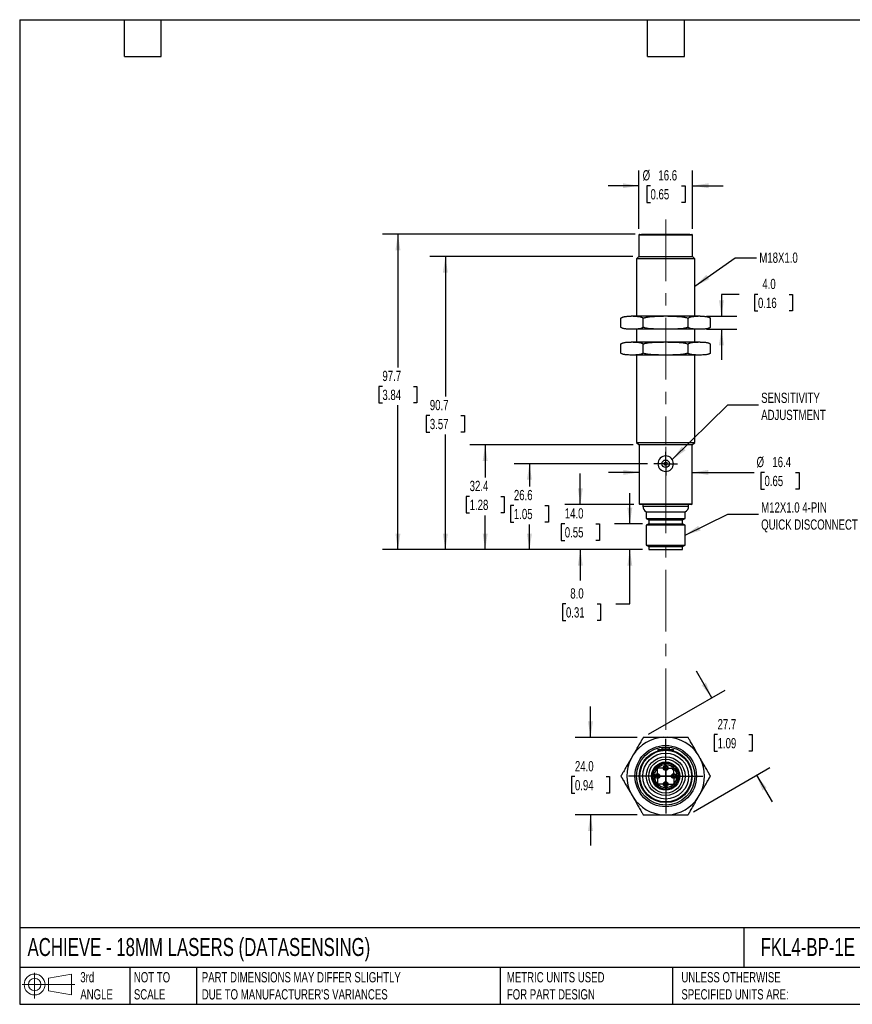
# Model space of a CAD drawing. Header units: millimetres. Extents: x 10 to 410, y 10 to 314.
# Tile 1 of 2: x 10 to 267, y 10 to 314. Entities that reach past the tile are written whole.
import ezdxf

# ---------------------------------------------------------------- set-up
doc = ezdxf.new("R2010")
doc.units = ezdxf.units.MM
doc.header["$LTSCALE"] = 1.5
doc.linetypes.add('CENTERX2', pattern=[20.32, 12.7, -2.54, 2.54, -2.54])
doc.layers.add('CENTER', color=40, linetype='CENTERX2')
doc.layers.add('DIMENSIONS', color=140, linetype='Continuous', lineweight=25)
doc.layers.add('TEXT', color=140, linetype='Continuous', lineweight=25)
doc.styles.add('SLDTEXTSTYLE0', font='TXT', dxfattribs={"width": 0.7})
doc.dimstyles.new('SLDDIMSTYLE0', dxfattribs={"dimtxt": 3.237012, "dimasz": 4.953, "dimexe": 0, "dimexo": 0.0625, "dimgap": 0.809253, "dimtad": 0, "dimtih": 1, "dimtoh": 1, "dimdec": 1, "dimrnd": 1e-09, "dimzin": 4, "dimdsep": 46, "dimtxsty": 'SLDTEXTSTYLE0', "dimsah": 1, "dimcen": 0.09, "dimadec": 0, "dimazin": 1, "dimtfac": 1, "dimtdec": 1, "dimtmove": 0, "dimatfit": 0, "dimfxl": 0, "dimfrac": 2, "dimtolj": 1, "dimtzin": 12, "dimarcsym": 0})
doc.dimstyles.new('SLDDIMSTYLE1', dxfattribs={"dimtxt": 3.237012, "dimasz": 4.953, "dimexe": 0, "dimexo": 0.0625, "dimgap": 0.809253, "dimtad": 0, "dimtih": 1, "dimtoh": 1, "dimdec": 1, "dimrnd": 1e-09, "dimzin": 12, "dimdsep": 46, "dimtxsty": 'SLDTEXTSTYLE0', "dimsah": 1, "dimcen": 0.09, "dimadec": 0, "dimazin": 3, "dimtfac": 1, "dimtdec": 1, "dimtofl": 0, "dimtmove": 0, "dimatfit": 3, "dimfxl": 0, "dimfrac": 2, "dimtolj": 1, "dimtzin": 12, "dimarcsym": 0})
doc.dimstyles.new('SLDDIMSTYLE2', dxfattribs={"dimtxt": 3.237012, "dimasz": 4.953, "dimexe": 0, "dimexo": 0.0625, "dimgap": 0.809253, "dimtad": 0, "dimtih": 1, "dimtoh": 1, "dimdec": 1, "dimrnd": 1e-09, "dimzin": 12, "dimdsep": 46, "dimtxsty": 'SLDTEXTSTYLE0', "dimsah": 1, "dimcen": 0.09, "dimadec": 0, "dimazin": 3, "dimtfac": 1, "dimtdec": 1, "dimtmove": 0, "dimatfit": 0, "dimfxl": 0, "dimfrac": 2, "dimtolj": 1, "dimtzin": 12, "dimarcsym": 0})
doc.dimstyles.new('SLDDIMSTYLE3', dxfattribs={"dimtxt": 0.18, "dimasz": 4.953, "dimexe": 0, "dimexo": 0.0625, "dimgap": 0, "dimtad": 0, "dimtih": 1, "dimtoh": 1, "dimdec": 0, "dimrnd": 1e-09, "dimzin": 0, "dimdsep": 46, "dimtxsty": 'Standard', "dimsah": 1, "dimcen": 0.09, "dimadec": 0, "dimazin": 0, "dimtfac": 4.953, "dimtdec": 0, "dimtofl": 0, "dimtmove": 0, "dimatfit": 3, "dimfxl": 0, "dimfrac": 2, "dimtolj": 1, "dimtzin": 0, "dimarcsym": 0})

# ---------------------------------------------------------------- blocks, each defined once
blk = doc.blocks.new('Block11')
at = {"color": 7, "linetype": 'Continuous', "lineweight": 18}
for p, q in [((3.88, 7.97), (3.88, 0)), ((8.22, 6.25), (15.26, 7.55)), ((8.22, 2.39), (8.22, 6.25)), ((15.26, 7.55), (15.26, 1.1)), ((0, 4.32), (16.31, 4.32)), ((8.22, 2.39), (15.26, 1.1))]:
    blk.add_line(p, q, dxfattribs=at)
for radius in [3.23, 1.93]:
    blk.add_circle((3.88, 4.32), radius, dxfattribs=at)
blk = doc.blocks.new('Block12')
at = {"color": 7, "linetype": 'Continuous'}
blk.add_blockref('Block11', (0, 0), dxfattribs=at)
blk = doc.blocks.new('_D')
at = {"layer": 'DIMENSIONS'}
for p, q in [((198.34, 158.27), (198.34, 167.8)), ((202.28, 158.27), (193.58, 158.27)), ((202.28, 150.27), (193.58, 150.27)), ((198.34, 133.49), (198.34, 150.27)), ((178.57, 133.49), (177.49, 133.49)), ((177.49, 133.49), (177.49, 128.34)), ((188.19, 133.49), (189.28, 133.49)), ((189.28, 133.49), (189.28, 128.34)), ((194.03, 133.49), (198.34, 133.49)), ((177.49, 128.34), (178.57, 128.34)), ((189.28, 128.34), (188.19, 128.34))]:
    blk.add_line(p, q, dxfattribs=at)
for points in [[(198.34, 158.27), (199.1, 163.22), (197.58, 163.22)], [(198.34, 150.27), (197.58, 145.32), (199.1, 145.32)]]:
    blk.add_solid(points, dxfattribs=at)
at = {"layer": 'DIMENSIONS', "char_height": 3.175, "attachment_point": 1, "style": 'SLDTEXTSTYLE0'}
for s, insert in [('8.0', (179.92, 138.31)), ('0.31', (178.57, 132.44))]:
    blk.add_mtext(s, dxfattribs=dict(at, insert=insert))
blk = doc.blocks.new('_D_1')
at = {"layer": 'DIMENSIONS'}
for p, q in [((183.02, 164.27), (183.02, 173.8)), ((199.53, 164.27), (178.25, 164.27)), ((178.21, 158.27), (177.12, 158.27)), ((177.12, 158.27), (177.12, 153.12)), ((187.82, 158.27), (188.91, 158.27)), ((188.91, 158.27), (188.91, 153.12)), ((177.12, 153.12), (178.21, 153.12)), ((188.91, 153.12), (187.82, 153.12)), ((202.28, 150.27), (178.25, 150.27)), ((183.02, 150.27), (183.02, 140.75))]:
    blk.add_line(p, q, dxfattribs=at)
for points in [[(183.02, 164.27), (183.78, 169.22), (182.25, 169.22)], [(183.02, 150.27), (182.25, 145.32), (183.78, 145.32)]]:
    blk.add_solid(points, dxfattribs=at)
at = {"layer": 'DIMENSIONS', "char_height": 3.175, "attachment_point": 1, "style": 'SLDTEXTSTYLE0'}
for s, insert in [('14.0', (178.21, 163.09)), ('0.55', (178.21, 157.22))]:
    blk.add_mtext(s, dxfattribs=dict(at, insert=insert))
blk = doc.blocks.new('_D_2')
at = {"layer": 'DIMENSIONS'}
for p, q in [((203.84, 176.87), (162.51, 176.87)), ((167.27, 176.87), (167.27, 169.82)), ((162.46, 163.95), (161.37, 163.95)), ((161.37, 163.95), (161.37, 158.8)), ((172.08, 163.95), (173.17, 163.95)), ((173.17, 163.95), (173.17, 158.8)), ((161.37, 158.8), (162.46, 158.8)), ((173.17, 158.8), (172.08, 158.8)), ((167.27, 150.27), (167.27, 158.08)), ((202.28, 150.27), (162.51, 150.27))]:
    blk.add_line(p, q, dxfattribs=at)
for points in [[(167.27, 176.87), (166.51, 171.92), (168.03, 171.92)], [(167.27, 150.27), (168.03, 155.22), (166.51, 155.22)]]:
    blk.add_solid(points, dxfattribs=at)
at = {"layer": 'DIMENSIONS', "char_height": 3.175, "attachment_point": 1, "style": 'SLDTEXTSTYLE0'}
for s, insert in [('26.6', (162.46, 168.76)), ('1.05', (162.46, 162.89))]:
    blk.add_mtext(s, dxfattribs=dict(at, insert=insert))
blk = doc.blocks.new('_D_3')
at = {"layer": 'DIMENSIONS'}
for p, q in [((199.33, 182.67), (148.81, 182.67)), ((153.58, 182.67), (153.58, 172.63)), ((148.77, 166.76), (147.68, 166.76)), ((147.68, 166.76), (147.68, 161.62)), ((158.39, 166.76), (159.47, 166.76)), ((159.47, 166.76), (159.47, 161.62)), ((147.68, 161.62), (148.77, 161.62)), ((159.47, 161.62), (158.39, 161.62)), ((153.58, 150.27), (153.58, 160.89)), ((202.28, 150.27), (148.81, 150.27))]:
    blk.add_line(p, q, dxfattribs=at)
for points in [[(153.58, 182.67), (152.81, 177.72), (154.34, 177.72)], [(153.58, 150.27), (154.34, 155.22), (152.81, 155.22)]]:
    blk.add_solid(points, dxfattribs=at)
at = {"layer": 'DIMENSIONS', "char_height": 3.175, "attachment_point": 1, "style": 'SLDTEXTSTYLE0'}
for s, insert in [('32.4', (148.77, 171.58)), ('1.28', (148.77, 165.71))]:
    blk.add_mtext(s, dxfattribs=dict(at, insert=insert))
blk = doc.blocks.new('_D_4')
at = {"layer": 'DIMENSIONS'}
for p, q in [((199.23, 240.97), (136.49, 240.97)), ((141.26, 240.97), (141.26, 197.67)), ((136.45, 191.8), (135.36, 191.8)), ((135.36, 191.8), (135.36, 186.65)), ((146.07, 191.8), (147.15, 191.8)), ((147.15, 191.8), (147.15, 186.65)), ((135.36, 186.65), (136.45, 186.65)), ((141.26, 150.27), (141.26, 185.93)), ((147.15, 186.65), (146.07, 186.65)), ((202.28, 150.27), (136.49, 150.27))]:
    blk.add_line(p, q, dxfattribs=at)
for points in [[(141.26, 240.97), (140.49, 236.02), (142.02, 236.02)], [(141.26, 150.27), (142.02, 155.22), (140.49, 155.22)]]:
    blk.add_solid(points, dxfattribs=at)
at = {"layer": 'DIMENSIONS', "char_height": 3.175, "attachment_point": 1, "style": 'SLDTEXTSTYLE0'}
for s, insert in [('90.7', (136.45, 196.62)), ('3.57', (136.45, 190.75))]:
    blk.add_mtext(s, dxfattribs=dict(at, insert=insert))
blk = doc.blocks.new('_D_5')
at = {"layer": 'DIMENSIONS'}
for p, q in [((200.03, 247.92), (121.81, 247.92)), ((126.58, 247.92), (126.58, 206.68)), ((121.77, 200.82), (120.68, 200.82)), ((120.68, 200.82), (120.68, 195.67)), ((131.39, 200.82), (132.47, 200.82)), ((132.47, 200.82), (132.47, 195.67)), ((120.68, 195.67), (121.77, 195.67)), ((132.47, 195.67), (131.39, 195.67)), ((126.58, 150.27), (126.58, 194.95)), ((202.28, 150.27), (121.81, 150.27))]:
    blk.add_line(p, q, dxfattribs=at)
for points in [[(126.58, 247.92), (125.81, 242.97), (127.34, 242.97)], [(126.58, 150.27), (127.34, 155.22), (125.81, 155.22)]]:
    blk.add_solid(points, dxfattribs=at)
at = {"layer": 'DIMENSIONS', "char_height": 3.175, "attachment_point": 1, "style": 'SLDTEXTSTYLE0'}
for s, insert in [('97.7', (121.77, 205.63)), ('3.84', (121.77, 199.76))]:
    blk.add_mtext(s, dxfattribs=dict(at, insert=insert))
blk = doc.blocks.new('_D_6')
at = {"layer": 'DIMENSIONS'}
for p, q in [((232.16, 229.29), (226.7, 229.29)), ((226.7, 229.29), (226.7, 222.52)), ((238, 229.29), (236.91, 229.29)), ((236.91, 229.29), (236.91, 224.15)), ((247.62, 229.29), (248.71, 229.29)), ((248.71, 229.29), (248.71, 224.15)), ((222.06, 222.52), (231.46, 222.52)), ((236.91, 224.15), (238, 224.15)), ((248.71, 224.15), (247.62, 224.15)), ((222.06, 218.52), (231.46, 218.52)), ((226.7, 218.52), (226.7, 209))]:
    blk.add_line(p, q, dxfattribs=at)
for points in [[(226.7, 222.52), (227.46, 227.47), (225.94, 227.47)], [(226.7, 218.52), (225.94, 213.57), (227.46, 213.57)]]:
    blk.add_solid(points, dxfattribs=at)
at = {"layer": 'DIMENSIONS', "char_height": 3.175, "attachment_point": 1, "style": 'SLDTEXTSTYLE0'}
for s, insert in [('4.0', (239.35, 234.11)), ('0.16', (238, 228.24))]:
    blk.add_mtext(s, dxfattribs=dict(at, insert=insert))
blk = doc.blocks.new('_D_7')
at = {"layer": 'DIMENSIONS'}
for p, q in [((201.24, 174.17), (191.71, 174.17)), ((217.64, 174.17), (236.84, 174.17)), ((240.01, 174.17), (238.92, 174.17)), ((238.92, 174.17), (238.92, 169.03)), ((249.63, 174.17), (250.71, 174.17)), ((250.71, 174.17), (250.71, 169.03)), ((238.92, 169.03), (240.01, 169.03)), ((250.71, 169.03), (249.63, 169.03))]:
    blk.add_line(p, q, dxfattribs=at)
for points in [[(201.24, 174.17), (196.28, 174.93), (196.28, 173.41)], [(217.64, 174.17), (222.59, 173.41), (222.59, 174.93)]]:
    blk.add_solid(points, dxfattribs=at)
at = {"layer": 'DIMENSIONS', "char_height": 3.175, "attachment_point": 1, "style": 'SLDTEXTSTYLE0'}
for s, insert in [('%%c', (237.56, 178.99)), ('16.4', (242.45, 178.99)), ('0.65', (240.01, 173.12))]:
    blk.add_mtext(s, dxfattribs=dict(at, insert=insert))
blk = doc.blocks.new('_D_8')
at = {"layer": 'DIMENSIONS'}
for p, q in [((201.14, 249.58), (201.14, 267.68)), ((217.74, 249.58), (217.74, 267.68)), ((201.14, 262.92), (191.61, 262.92)), ((204.74, 262.92), (203.65, 262.92)), ((203.65, 262.92), (203.65, 257.78)), ((214.36, 262.92), (215.45, 262.92)), ((215.45, 262.92), (215.45, 257.78)), ((217.74, 262.92), (227.26, 262.92)), ((203.65, 257.78), (204.74, 257.78)), ((215.45, 257.78), (214.36, 257.78))]:
    blk.add_line(p, q, dxfattribs=at)
for points in [[(201.14, 262.92), (196.18, 263.68), (196.18, 262.16)], [(217.74, 262.92), (222.69, 262.16), (222.69, 263.68)]]:
    blk.add_solid(points, dxfattribs=at)
at = {"layer": 'DIMENSIONS', "char_height": 3.175, "attachment_point": 1, "style": 'SLDTEXTSTYLE0'}
for s, insert in [('%%c', (202.3, 267.74)), ('16.6', (207.18, 267.74)), ('0.65', (204.74, 261.87))]:
    blk.add_mtext(s, dxfattribs=dict(at, insert=insert))
blk = doc.blocks.new('SW_CENTERMARKSYMBOL_0')
at = {"layer": 'CENTER', "color": 0}
for p, q in [((0, 2.54), (0, 3.69)), ((-2.54, 0), (-3.69, 0)), ((0, 0), (-2.54, 0)), ((0, 0), (0, 2.54)), ((0, 0), (0, -2.54)), ((0, 0), (2.54, 0)), ((2.54, 0), (3.69, 0)), ((0, -2.54), (0, -3.69))]:
    blk.add_line(p, q, dxfattribs=at)
blk = doc.blocks.new('_D_9')
at = {"layer": 'DIMENSIONS'}
for p, q in [((186.16, 92.17), (186.16, 101.69)), ((200.6, 92.17), (181.4, 92.17)), ((181.35, 80), (180.27, 80)), ((180.27, 80), (180.27, 74.85)), ((190.97, 80), (192.06, 80)), ((192.06, 80), (192.06, 74.85)), ((180.27, 74.85), (181.35, 74.85)), ((192.06, 74.85), (190.97, 74.85)), ((200.6, 68.17), (181.4, 68.17)), ((186.16, 68.17), (186.16, 58.64))]:
    blk.add_line(p, q, dxfattribs=at)
for points in [[(186.16, 92.17), (186.93, 97.12), (185.4, 97.12)], [(186.16, 68.17), (185.4, 63.21), (186.93, 63.21)]]:
    blk.add_solid(points, dxfattribs=at)
at = {"layer": 'DIMENSIONS', "char_height": 3.175, "attachment_point": 1, "style": 'SLDTEXTSTYLE0'}
for s, insert in [('24.0', (181.35, 84.82)), ('0.94', (181.35, 78.95))]:
    blk.add_mtext(s, dxfattribs=dict(at, insert=insert))
blk = doc.blocks.new('_D_10')
at = {"layer": 'DIMENSIONS'}
for p, q in [((223.72, 104.41), (218.96, 112.66)), ((204.16, 93.12), (227.84, 106.79)), ((225.5, 93), (224.41, 93)), ((224.41, 93), (224.41, 87.86)), ((235.12, 93), (236.2, 93)), ((236.2, 93), (236.2, 87.86)), ((224.41, 87.86), (225.5, 87.86)), ((236.2, 87.86), (235.12, 87.86)), ((218.01, 69.12), (241.7, 82.79)), ((237.58, 80.41), (242.34, 72.16))]:
    blk.add_line(p, q, dxfattribs=at)
for points in [[(223.72, 104.41), (221.9, 109.08), (220.58, 108.32)], [(237.58, 80.41), (239.39, 75.74), (240.71, 76.5)]]:
    blk.add_solid(points, dxfattribs=at)
at = {"layer": 'DIMENSIONS', "char_height": 3.175, "attachment_point": 1, "style": 'SLDTEXTSTYLE0'}
for s, insert in [('27.7', (225.5, 97.82)), ('1.09', (225.5, 91.95))]:
    blk.add_mtext(s, dxfattribs=dict(at, insert=insert))
blk = doc.blocks.new('SW_CENTERMARKSYMBOL_1')
at = {"layer": 'CENTER', "color": 0}
for p, q in [((-2.54, 0), (-3.04, 0)), ((0, 0), (-2.54, 0)), ((0, 2.54), (0, 3.04)), ((0, 0), (0, 2.54)), ((0, 0), (0, -2.54)), ((0, 0), (2.54, 0)), ((2.54, 0), (3.04, 0)), ((0, -2.54), (0, -3.04))]:
    blk.add_line(p, q, dxfattribs=at)
blk = doc.blocks.new('SW_CENTERMARKSYMBOL_2')
at = {"layer": 'CENTER', "color": 0}
for p, q in [((-2.54, 0), (-3.04, 0)), ((0, 0), (-2.54, 0)), ((0, 2.54), (0, 3.04)), ((0, 0), (0, 2.54)), ((0, 0), (0, -2.54)), ((0, 0), (2.54, 0)), ((2.54, 0), (3.04, 0)), ((0, -2.54), (0, -3.04))]:
    blk.add_line(p, q, dxfattribs=at)
blk = doc.blocks.new('SW_CENTERMARKSYMBOL_3')
at = {"layer": 'CENTER', "color": 0}
for p, q in [((-2.54, 0), (-3.04, 0)), ((0, 0), (-2.54, 0)), ((0, 2.54), (0, 3.04)), ((0, 0), (0, 2.54)), ((0, 0), (0, -2.54)), ((0, 0), (2.54, 0)), ((2.54, 0), (3.04, 0)), ((0, -2.54), (0, -3.04))]:
    blk.add_line(p, q, dxfattribs=at)
blk = doc.blocks.new('SW_CENTERMARKSYMBOL_4')
at = {"layer": 'CENTER', "color": 0}
for p, q in [((-2.54, 0), (-3.04, 0)), ((0, 0), (-2.54, 0)), ((0, 2.54), (0, 3.04)), ((0, 0), (0, 2.54)), ((0, 0), (0, -2.54)), ((0, 0), (2.54, 0)), ((2.54, 0), (3.04, 0)), ((0, -2.54), (0, -3.04))]:
    blk.add_line(p, q, dxfattribs=at)
blk = doc.blocks.new('SW_CENTERMARKSYMBOL_5')
at = {"layer": 'CENTER', "color": 0}
for p, q in [((0, 5.08), (0, 11.54)), ((-5.08, 0), (-11.54, 0)), ((0, 0), (-2.54, 0)), ((0, 0), (0, 2.54)), ((0, 0), (0, -2.54)), ((0, 0), (2.54, 0)), ((5.08, 0), (11.54, 0)), ((0, -5.08), (0, -11.54))]:
    blk.add_line(p, q, dxfattribs=at)

msp = doc.modelspace()

# ---------------------------------------------------------------- linework, layer by layer
for p, q in [((201.14, 247.67), (201.14, 240.97)), ((209.44, 247.67), (201.14, 247.67)), ((201.34, 247.87), (209.44, 247.87)), ((201.94, 247.92), (201.94, 247.87)), ((201.94, 247.92), (209.44, 247.92)), ((209.44, 247.92), (216.94, 247.92)), ((209.44, 247.87), (217.54, 247.87)), ((217.74, 247.67), (209.44, 247.67)), ((216.94, 247.87), (216.94, 247.92)), ((217.74, 240.97), (217.74, 247.67)), ((201.14, 240.97), (200.44, 240.27)), ((201.14, 240.97), (217.74, 240.97)), ((218.44, 240.27), (217.74, 240.97)), ((200.44, 240.27), (200.44, 222.52)), ((218.44, 240.27), (200.44, 240.27)), ((218.44, 222.52), (218.44, 240.27)), ((199.37, 222.52), (198.72, 222.52)), ((208.78, 222.52), (199.37, 222.52)), ((210.09, 222.52), (208.78, 222.52)), ((219.5, 222.52), (210.09, 222.52)), ((220.15, 222.52), (219.5, 222.52)), ((195.58, 219.08), (195.58, 221.96)), ((202.51, 219.08), (202.51, 221.96)), ((216.36, 219.08), (216.36, 221.96)), ((223.29, 219.08), (223.29, 221.96)), ((199.37, 218.52), (198.72, 218.52)), ((208.78, 218.52), (199.37, 218.52)), ((200.44, 218.52), (200.44, 214.52)), ((210.09, 218.52), (208.78, 218.52)), ((219.5, 218.52), (210.09, 218.52)), ((218.44, 214.52), (218.44, 218.52)), ((220.15, 218.52), (219.5, 218.52)), ((195.58, 211.08), (195.58, 213.96)), ((199.37, 214.52), (198.72, 214.52)), ((208.78, 214.52), (199.37, 214.52)), ((202.51, 211.08), (202.51, 213.96)), ((210.09, 214.52), (208.78, 214.52)), ((219.5, 214.52), (210.09, 214.52)), ((216.36, 211.08), (216.36, 213.96)), ((220.15, 214.52), (219.5, 214.52)), ((223.29, 211.08), (223.29, 213.96)), ((199.37, 210.52), (198.72, 210.52)), ((208.78, 210.52), (199.37, 210.52)), ((200.44, 210.52), (200.44, 183.47)), ((210.09, 210.52), (208.78, 210.52)), ((219.5, 210.52), (210.09, 210.52)), ((218.44, 183.47), (218.44, 210.52)), ((220.15, 210.52), (219.5, 210.52)), ((200.44, 183.47), (201.24, 182.67)), ((200.44, 183.47), (218.44, 183.47)), ((217.64, 182.67), (218.44, 183.47)), ((201.24, 182.67), (201.24, 164.47)), ((217.64, 182.67), (201.24, 182.67)), ((217.64, 164.47), (217.64, 182.67)), ((201.24, 164.47), (217.64, 164.47)), ((217.44, 164.27), (201.44, 164.27)), ((202.34, 164.27), (202.34, 163.75)), ((202.34, 163.75), (216.54, 163.75)), ((203.44, 161.96), (203.44, 159.9)), ((203.44, 161.96), (215.44, 161.96)), ((215.44, 159.9), (215.44, 161.96)), ((216.54, 163.75), (216.54, 164.27)), ((203.44, 159.9), (204.19, 159.47)), ((203.44, 159.9), (215.44, 159.9)), ((204.19, 159.47), (204.19, 158.27)), ((204.19, 159.47), (214.69, 159.47)), ((214.69, 159.47), (215.44, 159.9)), ((214.69, 158.27), (214.69, 159.47)), ((204.19, 158.27), (203.44, 157.84)), ((203.44, 157.84), (203.44, 151.7)), ((215.44, 157.84), (203.44, 157.84)), ((204.19, 158.27), (214.69, 158.27)), ((215.44, 157.84), (214.69, 158.27)), ((215.44, 151.7), (215.44, 157.84)), ((203.44, 151.7), (204.19, 151.27)), ((203.44, 151.7), (215.44, 151.7)), ((204.19, 151.27), (204.19, 150.27)), ((204.19, 151.27), (214.69, 151.27)), ((204.19, 150.27), (214.69, 150.27)), ((214.69, 151.27), (215.44, 151.7)), ((214.69, 150.27), (214.69, 151.27)), ((210.09, 92.17), (208.78, 92.17)), ((208.29, 88.87), (208.29, 88.37)), ((208.29, 88.87), (209.44, 88.87)), ((209.44, 88.87), (210.59, 88.87)), ((210.59, 88.37), (210.59, 88.87)), ((199.37, 86.73), (198.72, 85.6)), ((207.04, 88.37), (207.04, 88.01)), ((207.04, 88.37), (209.44, 88.37)), ((209.44, 88.37), (211.84, 88.37)), ((211.84, 88.01), (211.84, 88.37)), ((220.15, 85.6), (219.5, 86.73)), ((211.52, 83.1), (211.92, 83.49)), ((212.76, 82.65), (212.37, 82.25)), ((198.72, 74.73), (199.37, 73.6)), ((219.5, 73.6), (220.15, 74.73)), ((208.78, 68.17), (210.09, 68.17))]:
    msp.add_line(p, q)
for centre, radius in [((209.44, 176.87), 1.15), ((209.44, 176.87), 0.5), ((209.44, 80.17), 9.51), ((209.44, 80.17), 9), ((209.44, 80.17), 8.2), ((209.44, 80.17), 8), ((209.44, 80.17), 7.1), ((209.44, 80.17), 6), ((209.44, 80.17), 5.25), ((209.44, 80.17), 4.35), ((209.44, 80.17), 4.15), ((209.44, 82.67), 0.75), ((209.44, 82.67), 0.5), ((206.94, 80.17), 0.75), ((206.94, 80.17), 0.5), ((211.94, 80.17), 0.75), ((211.94, 80.17), 0.5), ((209.44, 77.67), 0.75), ((209.44, 77.67), 0.5)]:
    msp.add_circle(centre, radius)
for centre, radius, start, end in [((201.34, 247.67), 0.2, 90, 180), ((217.54, 247.67), 0.2, 0, 90), ((209.44, 176.87), 2.4, 90, 270), ((209.44, 176.87), 2.4, 270, 90), ((201.44, 164.47), 0.2, 180, 270), ((204.34, 163.75), 2, 180, 243.2563), ((214.54, 163.75), 2, 296.7437, 0), ((217.44, 164.47), 0.2, 270, 0), ((209.44, 80.17), 12.02, 93.1112, 146.8888), ((209.44, 80.17), 12.02, 33.1112, 86.8888), ((209.44, 80.17), 12.02, 153.1112, 206.8888), ((209.44, 80.17), 12.02, 333.1112, 26.8888), ((209.44, 80.17), 3.95, 53.737, 36.263), ((209.44, 80.17), 3.53, 54.7213, 35.2787), ((209.44, 80.17), 3.5, 54.7305, 35.2695), ((211.95, 82.68), 0.6, 135, 315), ((209.44, 80.17), 12.02, 213.1112, 266.8888), ((209.44, 80.17), 12.02, 273.1112, 326.8888)]:
    msp.add_arc(centre, radius, start, end)
for points, knots in [([(195.58, 221.96), (195.62, 221.99), (195.7, 222.04), (195.83, 222.11), (195.96, 222.17), (196.09, 222.22), (196.22, 222.27), (196.44, 222.34), (196.74, 222.41), (197.14, 222.47), (197.53, 222.5), (198.06, 222.52), (198.45, 222.52), (198.72, 222.52)], [0, 0, 0, 0, 0.040694, 0.081787, 0.123293, 0.165226, 0.207601, 0.25043, 0.374145, 0.499594, 0.624444, 0.749655, 1, 1, 1, 1]), ([(199.37, 222.52), (199.63, 222.52), (200.03, 222.52), (200.55, 222.5), (200.95, 222.47), (201.34, 222.41), (201.69, 222.33), (202, 222.22), (202.26, 222.11), (202.43, 222.01), (202.51, 221.96)], [0, 0, 0, 0, 0.249858, 0.374748, 0.499299, 0.624724, 0.748439, 0.834032, 0.917848, 1, 1, 1, 1]), ([(202.51, 221.96), (202.59, 221.99), (202.75, 222.04), (203, 222.11), (203.26, 222.17), (203.52, 222.22), (203.78, 222.27), (204.22, 222.34), (204.83, 222.41), (205.62, 222.47), (206.41, 222.5), (207.47, 222.52), (208.26, 222.52), (208.78, 222.52)], [0, 0, 0, 0, 0.040542, 0.08148, 0.122829, 0.164602, 0.206813, 0.249476, 0.373818, 0.499914, 0.624736, 0.749916, 1, 1, 1, 1]), ([(210.09, 222.52), (210.62, 222.52), (211.41, 222.52), (212.46, 222.5), (213.25, 222.47), (214.03, 222.41), (214.74, 222.33), (215.34, 222.22), (215.86, 222.11), (216.2, 222.01), (216.36, 221.96)], [0, 0, 0, 0, 0.2499108, 0.3748189, 0.4993876, 0.624811, 0.7485234, 0.8340874, 0.9178754, 1, 1, 1, 1]), ([(216.36, 221.96), (216.41, 221.99), (216.49, 222.04), (216.61, 222.11), (216.74, 222.17), (216.87, 222.22), (217, 222.27), (217.22, 222.34), (217.53, 222.41), (217.92, 222.47), (218.32, 222.5), (218.84, 222.52), (219.24, 222.52), (219.5, 222.52)], [0, 0, 0, 0, 0.040694, 0.0817869, 0.1232931, 0.1652264, 0.2076007, 0.2504298, 0.3741445, 0.4995936, 0.6244445, 0.749655, 1, 1, 1, 1]), ([(220.15, 222.52), (220.42, 222.52), (220.81, 222.52), (221.34, 222.5), (221.73, 222.47), (222.13, 222.41), (222.48, 222.33), (222.78, 222.22), (223.04, 222.11), (223.21, 222.01), (223.29, 221.96)], [0, 0, 0, 0, 0.249858, 0.374748, 0.499299, 0.624724, 0.748439, 0.834032, 0.917848, 1, 1, 1, 1]), ([(198.72, 218.52), (198.45, 218.52), (198.06, 218.52), (197.53, 218.54), (197.14, 218.58), (196.75, 218.63), (196.39, 218.71), (196.09, 218.82), (195.83, 218.93), (195.66, 219.03), (195.58, 219.08)], [0, 0, 0, 0, 0.249858, 0.374748, 0.499299, 0.624724, 0.748439, 0.834032, 0.917848, 1, 1, 1, 1]), ([(202.51, 219.08), (202.47, 219.05), (202.38, 219), (202.26, 218.93), (202.13, 218.87), (202, 218.82), (201.87, 218.77), (201.65, 218.7), (201.35, 218.63), (200.95, 218.58), (200.56, 218.54), (200.03, 218.52), (199.63, 218.52), (199.37, 218.52)], [0, 0, 0, 0, 0.040694, 0.081787, 0.123293, 0.165226, 0.207601, 0.25043, 0.374145, 0.499594, 0.624444, 0.749655, 1, 1, 1, 1]), ([(208.78, 218.52), (208.26, 218.52), (207.47, 218.52), (206.41, 218.54), (205.62, 218.58), (204.84, 218.63), (204.14, 218.71), (203.53, 218.82), (203.01, 218.93), (202.67, 219.03), (202.51, 219.08)], [0, 0, 0, 0, 0.249911, 0.374819, 0.499388, 0.624811, 0.748523, 0.834087, 0.917875, 1, 1, 1, 1]), ([(216.36, 219.08), (216.28, 219.05), (216.12, 219), (215.87, 218.94), (215.61, 218.88), (215.36, 218.82), (215.09, 218.77), (214.66, 218.7), (214.04, 218.63), (213.25, 218.58), (212.46, 218.54), (211.41, 218.52), (210.62, 218.52), (210.09, 218.52)], [0, 0, 0, 0, 0.0405417, 0.0814798, 0.1228286, 0.1646018, 0.206813, 0.249476, 0.3738178, 0.4999145, 0.6247358, 0.7499156, 1, 1, 1, 1]), ([(219.5, 218.52), (219.24, 218.52), (218.84, 218.52), (218.32, 218.54), (217.92, 218.58), (217.53, 218.63), (217.18, 218.71), (216.87, 218.82), (216.62, 218.93), (216.45, 219.03), (216.36, 219.08)], [0, 0, 0, 0, 0.249858, 0.374748, 0.499299, 0.624724, 0.748439, 0.834032, 0.917848, 1, 1, 1, 1]), ([(223.29, 219.08), (223.25, 219.05), (223.17, 219), (223.04, 218.93), (222.92, 218.87), (222.79, 218.82), (222.65, 218.77), (222.44, 218.7), (222.13, 218.63), (221.74, 218.58), (221.34, 218.54), (220.81, 218.52), (220.42, 218.52), (220.15, 218.52)], [0, 0, 0, 0, 0.040694, 0.081787, 0.123293, 0.165226, 0.207601, 0.25043, 0.374145, 0.499594, 0.624444, 0.749655, 1, 1, 1, 1]), ([(195.58, 213.96), (195.62, 213.99), (195.7, 214.04), (195.83, 214.11), (195.96, 214.17), (196.09, 214.22), (196.22, 214.27), (196.44, 214.34), (196.74, 214.41), (197.14, 214.47), (197.53, 214.5), (198.06, 214.52), (198.45, 214.52), (198.72, 214.52)], [0, 0, 0, 0, 0.040694, 0.081787, 0.123293, 0.165226, 0.207601, 0.25043, 0.374145, 0.499594, 0.624444, 0.749655, 1, 1, 1, 1]), ([(199.37, 214.52), (199.63, 214.52), (200.03, 214.52), (200.55, 214.5), (200.95, 214.47), (201.34, 214.41), (201.69, 214.33), (202, 214.22), (202.26, 214.11), (202.43, 214.01), (202.51, 213.96)], [0, 0, 0, 0, 0.249858, 0.374748, 0.4992988, 0.6247243, 0.7484395, 0.8340325, 0.9178484, 1, 1, 1, 1]), ([(202.51, 213.96), (202.59, 213.99), (202.75, 214.04), (203, 214.11), (203.26, 214.17), (203.52, 214.22), (203.78, 214.27), (204.22, 214.34), (204.83, 214.41), (205.62, 214.47), (206.41, 214.5), (207.47, 214.52), (208.26, 214.52), (208.78, 214.52)], [0, 0, 0, 0, 0.040542, 0.08148, 0.122829, 0.164602, 0.206813, 0.249476, 0.373818, 0.499914, 0.624736, 0.749916, 1, 1, 1, 1]), ([(210.09, 214.52), (210.62, 214.52), (211.41, 214.52), (212.46, 214.5), (213.25, 214.47), (214.03, 214.41), (214.74, 214.33), (215.34, 214.22), (215.86, 214.11), (216.2, 214.01), (216.36, 213.96)], [0, 0, 0, 0, 0.249911, 0.374819, 0.499388, 0.624811, 0.748523, 0.834087, 0.917875, 1, 1, 1, 1]), ([(216.36, 213.96), (216.41, 213.99), (216.49, 214.04), (216.61, 214.11), (216.74, 214.17), (216.87, 214.22), (217, 214.27), (217.22, 214.34), (217.53, 214.41), (217.92, 214.47), (218.32, 214.5), (218.84, 214.52), (219.24, 214.52), (219.5, 214.52)], [0, 0, 0, 0, 0.040694, 0.081787, 0.123293, 0.165226, 0.207601, 0.25043, 0.374145, 0.499594, 0.624444, 0.749655, 1, 1, 1, 1]), ([(220.15, 214.52), (220.42, 214.52), (220.81, 214.52), (221.34, 214.5), (221.73, 214.47), (222.13, 214.41), (222.48, 214.33), (222.78, 214.22), (223.04, 214.11), (223.21, 214.01), (223.29, 213.96)], [0, 0, 0, 0, 0.249858, 0.374748, 0.499299, 0.624724, 0.748439, 0.834032, 0.917848, 1, 1, 1, 1]), ([(198.72, 210.52), (198.45, 210.52), (198.06, 210.52), (197.53, 210.54), (197.14, 210.58), (196.75, 210.63), (196.39, 210.71), (196.09, 210.82), (195.83, 210.93), (195.66, 211.03), (195.58, 211.08)], [0, 0, 0, 0, 0.249858, 0.374748, 0.499299, 0.624724, 0.748439, 0.834032, 0.917848, 1, 1, 1, 1]), ([(202.51, 211.08), (202.47, 211.05), (202.38, 211), (202.26, 210.93), (202.13, 210.87), (202, 210.82), (201.87, 210.77), (201.65, 210.7), (201.35, 210.63), (200.95, 210.58), (200.56, 210.54), (200.03, 210.52), (199.63, 210.52), (199.37, 210.52)], [0, 0, 0, 0, 0.040694, 0.0817869, 0.1232931, 0.1652264, 0.2076007, 0.2504298, 0.3741445, 0.4995936, 0.6244445, 0.749655, 1, 1, 1, 1]), ([(208.78, 210.52), (208.26, 210.52), (207.47, 210.52), (206.41, 210.54), (205.62, 210.58), (204.84, 210.63), (204.14, 210.71), (203.53, 210.82), (203.01, 210.93), (202.67, 211.03), (202.51, 211.08)], [0, 0, 0, 0, 0.249911, 0.374819, 0.499388, 0.624811, 0.748523, 0.834087, 0.917875, 1, 1, 1, 1]), ([(216.36, 211.08), (216.28, 211.05), (216.12, 211), (215.87, 210.94), (215.61, 210.88), (215.36, 210.82), (215.09, 210.77), (214.66, 210.7), (214.04, 210.63), (213.25, 210.58), (212.46, 210.54), (211.41, 210.52), (210.62, 210.52), (210.09, 210.52)], [0, 0, 0, 0, 0.040542, 0.08148, 0.122829, 0.164602, 0.206813, 0.249476, 0.373818, 0.499914, 0.624736, 0.749916, 1, 1, 1, 1]), ([(219.5, 210.52), (219.24, 210.52), (218.84, 210.52), (218.32, 210.54), (217.92, 210.58), (217.53, 210.63), (217.18, 210.71), (216.87, 210.82), (216.62, 210.93), (216.45, 211.03), (216.36, 211.08)], [0, 0, 0, 0, 0.249858, 0.374748, 0.499299, 0.624724, 0.748439, 0.834032, 0.917848, 1, 1, 1, 1]), ([(223.29, 211.08), (223.25, 211.05), (223.17, 211), (223.04, 210.93), (222.92, 210.87), (222.79, 210.82), (222.65, 210.77), (222.44, 210.7), (222.13, 210.63), (221.74, 210.58), (221.34, 210.54), (220.81, 210.52), (220.42, 210.52), (220.15, 210.52)], [0, 0, 0, 0, 0.040694, 0.0817869, 0.1232931, 0.1652264, 0.2076007, 0.2504298, 0.3741445, 0.4995936, 0.6244445, 0.749655, 1, 1, 1, 1]), ([(202.51, 92.17), (202.47, 92.1), (202.38, 91.95), (202.26, 91.73), (202.13, 91.51), (202, 91.29), (201.87, 91.06), (201.65, 90.68), (201.35, 90.15), (200.95, 89.47), (200.56, 88.79), (200.03, 87.87), (199.63, 87.19), (199.37, 86.73)], [0, 0, 0, 0, 0.040694, 0.0817869, 0.1232931, 0.1652264, 0.2076007, 0.2504298, 0.3741445, 0.4995936, 0.6244445, 0.749655, 1, 1, 1, 1]), ([(204.38, 92.17), (204.17, 92.17), (203.53, 92.17), (202.92, 92.17), (202.51, 92.17)], [0, 0, 0, 0, 0.340159, 1, 1, 1, 1]), ([(208.78, 92.17), (208.26, 92.17), (207.47, 92.17), (206.41, 92.17), (205.62, 92.17), (204.84, 92.17), (204.14, 92.17), (203.53, 92.17), (203.01, 92.17), (202.67, 92.17), (202.51, 92.17)], [0, 0, 0, 0, 0.249911, 0.374819, 0.499388, 0.624811, 0.748523, 0.834087, 0.917875, 1, 1, 1, 1]), ([(216.36, 92.17), (216.28, 92.17), (216.12, 92.17), (215.87, 92.17), (215.61, 92.17), (215.36, 92.17), (215.09, 92.17), (214.66, 92.17), (214.04, 92.17), (213.25, 92.17), (212.46, 92.17), (211.41, 92.17), (210.62, 92.17), (210.09, 92.17)], [0, 0, 0, 0, 0.040542, 0.08148, 0.122829, 0.164602, 0.206813, 0.249476, 0.373818, 0.499914, 0.624736, 0.749916, 1, 1, 1, 1]), ([(219.5, 86.73), (219.24, 87.19), (218.84, 87.87), (218.32, 88.78), (217.92, 89.47), (217.53, 90.15), (217.18, 90.75), (216.87, 91.28), (216.62, 91.73), (216.45, 92.02), (216.36, 92.17)], [0, 0, 0, 0, 0.249858, 0.374748, 0.499299, 0.624724, 0.748439, 0.834032, 0.917848, 1, 1, 1, 1]), ([(198.72, 85.6), (198.45, 85.15), (198.06, 84.46), (197.53, 83.55), (197.14, 82.87), (196.75, 82.18), (196.39, 81.58), (196.09, 81.05), (195.83, 80.6), (195.66, 80.31), (195.58, 80.17)], [0, 0, 0, 0, 0.249858, 0.374748, 0.499299, 0.624724, 0.748439, 0.834032, 0.917848, 1, 1, 1, 1]), ([(223.29, 80.17), (223.25, 80.24), (223.17, 80.38), (223.04, 80.6), (222.92, 80.82), (222.79, 81.04), (222.65, 81.27), (222.44, 81.65), (222.13, 82.18), (221.74, 82.86), (221.34, 83.55), (220.81, 84.46), (220.42, 85.14), (220.15, 85.6)], [0, 0, 0, 0, 0.040694, 0.0817869, 0.1232931, 0.1652264, 0.2076007, 0.2504298, 0.3741445, 0.4995936, 0.6244445, 0.749655, 1, 1, 1, 1]), ([(195.58, 80.17), (195.62, 80.1), (195.7, 79.95), (195.83, 79.73), (195.96, 79.51), (196.09, 79.29), (196.22, 79.06), (196.44, 78.68), (196.74, 78.15), (197.14, 77.47), (197.53, 76.79), (198.06, 75.87), (198.45, 75.19), (198.72, 74.73)], [0, 0, 0, 0, 0.040694, 0.0817869, 0.1232931, 0.1652264, 0.2076007, 0.2504298, 0.3741445, 0.4995936, 0.6244445, 0.749655, 1, 1, 1, 1]), ([(220.15, 74.73), (220.42, 75.19), (220.81, 75.87), (221.34, 76.78), (221.73, 77.47), (222.13, 78.15), (222.48, 78.75), (222.78, 79.28), (223.04, 79.73), (223.21, 80.02), (223.29, 80.17)], [0, 0, 0, 0, 0.249858, 0.374748, 0.499299, 0.624724, 0.748439, 0.834032, 0.917848, 1, 1, 1, 1]), ([(222.4, 78.61), (222.49, 78.78), (222.79, 79.3), (223.09, 79.81), (223.29, 80.17)], [0, 0, 0, 0, 0.310742, 1, 1, 1, 1]), ([(199.37, 73.6), (199.63, 73.15), (200.03, 72.46), (200.55, 71.55), (200.95, 70.87), (201.34, 70.19), (201.69, 69.58), (202, 69.05), (202.26, 68.6), (202.43, 68.31), (202.51, 68.17)], [0, 0, 0, 0, 0.249858, 0.374748, 0.4992988, 0.6247243, 0.7484395, 0.8340325, 0.9178484, 1, 1, 1, 1]), ([(216.36, 68.17), (216.41, 68.24), (216.49, 68.38), (216.61, 68.6), (216.74, 68.82), (216.87, 69.04), (217, 69.27), (217.22, 69.65), (217.53, 70.18), (217.92, 70.86), (218.32, 71.55), (218.84, 72.46), (219.24, 73.14), (219.5, 73.6)], [0, 0, 0, 0, 0.040694, 0.081787, 0.123293, 0.165226, 0.207601, 0.25043, 0.374145, 0.499594, 0.624444, 0.749655, 1, 1, 1, 1]), ([(202.51, 68.17), (202.59, 68.17), (202.75, 68.17), (203, 68.17), (203.26, 68.17), (203.52, 68.17), (203.78, 68.17), (204.22, 68.17), (204.83, 68.17), (205.62, 68.17), (206.41, 68.17), (207.47, 68.17), (208.26, 68.17), (208.78, 68.17)], [0, 0, 0, 0, 0.0405417, 0.0814798, 0.1228286, 0.1646018, 0.206813, 0.249476, 0.3738178, 0.4999145, 0.6247358, 0.7499156, 1, 1, 1, 1]), ([(210.09, 68.17), (210.62, 68.17), (211.41, 68.17), (212.46, 68.17), (213.25, 68.17), (214.03, 68.17), (214.74, 68.17), (215.34, 68.17), (215.86, 68.17), (216.2, 68.17), (216.36, 68.17)], [0, 0, 0, 0, 0.2499108, 0.3748189, 0.4993876, 0.624811, 0.7485234, 0.8340874, 0.9178754, 1, 1, 1, 1])]:
    msp.add_open_spline(points, degree=3, knots=knots)
at = {"layer": 'CENTER', "linetype": 'CENTERX2', "lineweight": 18}
for p, q in [((209.44, 252.48), (209.44, 183.47)), ((209.44, 183.47), (209.44, 182.67)), ((209.44, 94.45), (209.44, 182.67))]:
    msp.add_line(p, q, dxfattribs=at)
at = {"layer": 'TEXT'}
for p, q in [((9.52, 314.32), (409.57, 314.32)), ((9.52, 314.32), (9.52, 9.52)), ((41.91, 302.89), (41.91, 314.32)), ((53.34, 302.89), (53.34, 314.32)), ((203.83, 302.89), (203.83, 314.32)), ((215.26, 302.89), (215.26, 314.32)), ((41.91, 302.89), (53.34, 302.89)), ((203.83, 302.89), (215.26, 302.89)), ((409.57, 33.19), (9.52, 33.19)), ((233.64, 33.19), (233.64, 20.95)), ((409.57, 20.95), (9.52, 20.95)), ((43.57, 20.95), (43.57, 9.52)), ((64.26, 20.95), (64.26, 9.52)), ((158.23, 20.95), (158.23, 9.52)), ((211.5, 20.95), (211.5, 9.52)), ((9.52, 9.52), (409.57, 9.52))]:
    msp.add_line(p, q, dxfattribs=at)

# ---------------------------------------------------------------- block references
at = {"layer": 'CENTER'}
for name, p in [('SW_CENTERMARKSYMBOL_0', (209.44, 176.87)), ('SW_CENTERMARKSYMBOL_5', (209.44, 80.17)), ('SW_CENTERMARKSYMBOL_4', (209.44, 82.67)), ('SW_CENTERMARKSYMBOL_1', (206.94, 80.17)), ('SW_CENTERMARKSYMBOL_3', (211.94, 80.17)), ('SW_CENTERMARKSYMBOL_2', (209.44, 77.67))]:
    msp.add_blockref(name, p, dxfattribs=at)
at = {"layer": 'TEXT'}
msp.add_blockref('Block12', (10.26, 11.33), dxfattribs=at)

# ---------------------------------------------------------------- texts
at = {"layer": 'DIMENSIONS', "char_height": 3.175, "attachment_point": 1, "style": 'SLDTEXTSTYLE0'}
for s, insert in [('M18X1.0', (238.42, 242.24)), ('SENSITIVITY^JADJUSTMENT', (238.99, 198.86)), ('M12X1.0 4-PIN^JQUICK DISCONNECT', (238.99, 164.92))]:
    msp.add_mtext(s, dxfattribs=dict(at, insert=insert))
at = {"layer": 'TEXT', "attachment_point": 1, "style": 'SLDTEXTSTYLE0'}
for s, insert, char_height in [('ACHIEVE - 18MM LASERS (DATASENSING)', (11.95, 30.04), 5.5562), ('FKL4-BP-1E', (238.81, 30.04), 5.556), ('3rd^JANGLE', (28.28, 19.49), 3.175), ('NOT TO^JSCALE', (44.86, 19.49), 3.175), ("PART DIMENSIONS MAY DIFFER SLIGHTLY ^JDUE TO MANUFACTURER'S VARIANCES", (65.87, 19.49), 3.175), ('METRIC UNITS USED ^JFOR PART DESIGN', (160.28, 19.49), 3.175), ('UNLESS OTHERWISE ^JSPECIFIED UNITS ARE:', (214.3, 19.49), 3.175)]:
    msp.add_mtext(s, dxfattribs=dict(at, insert=insert, char_height=char_height))

# ---------------------------------------------------------------- dimensions: what is measured, and where the dimension line sits
at = {"layer": 'DIMENSIONS'}
for base, p1, p2, picture, middle in [((217.74, 262.92), (201.14, 247.67), (217.74, 247.67), '_D_8', (209.55, 262.92)), ((217.64, 174.17), (201.24, 182.67), (217.64, 182.67), '_D_7', (244.82, 174.17))]:
    dim = msp.add_linear_dim(base=base, p1=p1, p2=p2, text='%%c<>', dimstyle='SLDDIMSTYLE2', dxfattribs=at)
    dim.commit()
    dim.dimension.update_dxf_attribs({"geometry": picture, "text_midpoint": middle, "dimtype": 160})
for base, p1, p2, angle, dimstyle, picture, middle in [((126.5760854, 247.92075116), (204.18649391, 150.27075116), (201.93649391, 247.92075116), 90, 'SLDDIMSTYLE1', '_D_5', (126.5760854, 200.81506337)), ((141.26, 240.97), (204.19, 150.27), (201.14, 240.97), 90, 'SLDDIMSTYLE1', '_D_4', (141.26, 191.8)), ((226.7, 222.52), (220.15, 218.52), (220.15, 222.52), 90, 'SLDDIMSTYLE0', '_D_6', (226.7, 229.29)), ((153.58, 182.67), (204.19, 150.27), (201.24, 182.67), 90, 'SLDDIMSTYLE1', '_D_3', (153.58, 166.76)), ((167.27, 176.87), (204.19, 150.27), (205.75, 176.87), 90, 'SLDDIMSTYLE1', '_D_2', (167.27, 163.95)), ((183.02, 164.27), (204.19, 150.27), (201.44, 164.27), 90, 'SLDDIMSTYLE0', '_D_1', (183.02, 158.27)), ((198.34, 158.27), (204.19, 150.27), (204.19, 158.27), 90, 'SLDDIMSTYLE0', '_D', (198.34, 133.49)), ((237.58, 80.41), (202.51, 92.17), (216.36, 68.17), 300, 'SLDDIMSTYLE2', '_D_10', (230.31, 93)), ((186.16, 68.17), (202.51, 92.17), (202.51, 68.17), 90, 'SLDDIMSTYLE0', '_D_9', (186.16, 80))]:
    dim = msp.add_linear_dim(base=base, p1=p1, p2=p2, angle=angle, dimstyle=dimstyle, dxfattribs=at)
    dim.commit()
    dim.dimension.update_dxf_attribs({"geometry": picture, "text_midpoint": middle, "dimtype": 160})

# ---------------------------------------------------------------- leaders
for points in [[(218.44, 231.8), (230.89, 240.63), (237.59, 240.63)], [(211.48, 178.14), (228.68, 195.08), (238.21, 195.08)], [(215.44, 154.75), (228.68, 161.21), (238.21, 161.21)]]:
    msp.add_leader(points, dimstyle='SLDDIMSTYLE3', dxfattribs=at)

doc.saveas('drawing.dxf')
